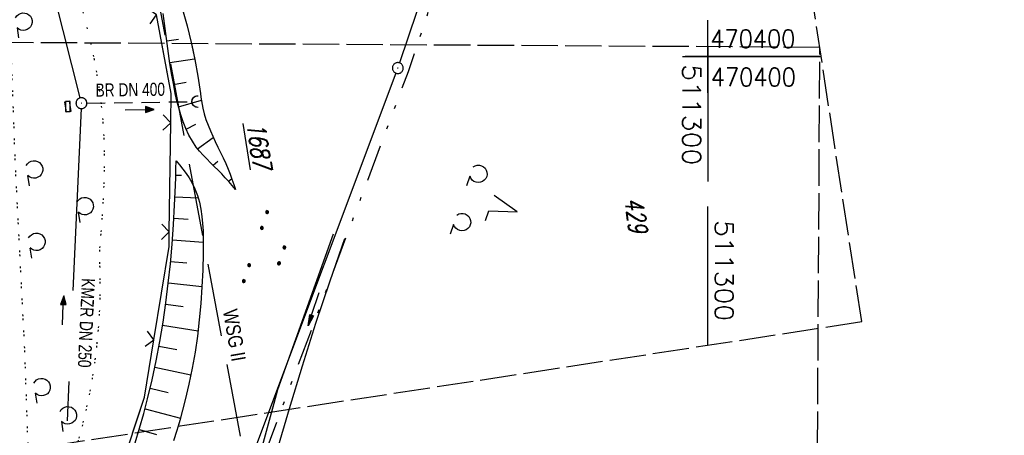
# Model space of a CAD drawing. Extents: x 510526 to 513920, y 467229 to 478797.
# Tile 49 of 256: x 511205 to 511341, y 470348 to 470405. Entities that reach past the tile are written whole.
import ezdxf
from ezdxf.enums import TextEntityAlignment as Align

# ---------------------------------------------------------------- set-up
doc = ezdxf.new("R2010")
doc.units = 0
doc.header["$LTSCALE"] = 10
doc.header["$MEASUREMENT"] = 0
for name, pattern in [('AUSGEZOGEN', [0]), ('LT00', [0]), ('LT05', [0.7, 0.5, -0.2]), ('LT07', [0.22, 0.02, -0.2]), ('LT09', [0.54, 0.2, -0.1, 0.02, -0.1, 0.02, -0.1]), ('LT14', [0.6, 0.5, -0.1]), ('STRICHLINIE2', [0.375, 0.25, -0.125])]:
    doc.linetypes.add(name, pattern=pattern)
doc.layers.get('0').update_dxf_attribs({"linetype": 'LT00'})
doc.layers.add('-BLATT_96-RAND', color=7, linetype='LT14', plot=False)
doc.layers.add('-BLATT_97-RAND', color=7, linetype='LT14', plot=False)
for name, color, linetype in [('-Halt-Pfeil', 4, 'LT00'), ('-Haltung', 182, 'STRICHLINIE2'), ('-Haltungsbeschriftung', 182, 'LT00'), ('DFK_AB_FLNR', 7, 'Continuous'), ('DFK_AB_L', 21, 'LT00'), ('DFK_AB_P', 7, 'LT00'), ('DFK_FLUR_NR', 250, 'LT00'), ('DFK_NUTZUNG', 250, 'LT00'), ('GEHOELZ_SYMB', 252, 'Continuous'), ('GEMARKUNGSGRENZE', 3, 'LT09'), ('PFEIL', 140, 'AUSGEZOGEN'), ('V96_BOESCH', 250, 'LT00'), ('V96_BOSCHUNG', 250, 'LT00'), ('V96_GEHOELZ', 250, 'LT07'), ('V96_GRABEN', 250, 'LT00'), ('V96_KA_PRUF', 182, 'LT00'), ('V96_RASTER', 250, 'LT00'), ('V96_SINKK', 182, 'LT00'), ('V96_UK_DURCH', 182, 'LT00'), ('V96_ZAUN', 40, 'LT00'), ('V97_BOESCH', 250, 'LT00'), ('V97_BOSCHUNG', 250, 'LT00'), ('V97_GEHOELZ', 250, 'LT07'), ('V97_GRABEN', 250, 'LT00'), ('V97_KA_PRUF', 182, 'LT00'), ('V97_RASTER', 250, 'LT00'), ('V97_SINKK', 182, 'LT00'), ('V97_UK_DURCH', 182, 'LT00'), ('V97_ZAUN', 40, 'LT00'), ('WSG-GRENZE', 162, 'LT05'), ('WSG_TEXT', 163, 'Continuous')]:
    doc.layers.add(name, color=color, linetype=linetype)
doc.styles.add('Beschrift', font='ARIAL.TTF')
doc.styles.add('Haltungsbeschriftung', font='ARIAL.TTF', dxfattribs={"width": 0.75})
doc.styles.get("Standard").update_dxf_attribs({"font": 'romans.shx'})

# ---------------------------------------------------------------- blocks, each defined once
blk = doc.blocks.new('SYMB7201')
at = {"color": 0, "linetype": 'ByBlock'}
for p, q in [((0, 0.385), (-0.11, 0.015)), ((-0.255, -0.385), (-0.115, -0.385)), ((0.445, -0.385), (0.585, -0.385))]:
    blk.add_line(p, q, dxfattribs=at)
for points in [[(0.25, 0.015), (0.11, 0.015), (0, 0.385)], [(-0.393816, -0.383308), (-0.416239, -0.362945), (-0.432849, -0.337617), (-0.442589, -0.308936), (-0.444836, -0.27873), (-0.439449, -0.248923), (-0.426769, -0.221415), (-0.407606, -0.197958), (-0.38318, -0.180047), (-0.355047, -0.168823), (-0.325, -0.165), (-0.294953, -0.168823), (-0.26682, -0.180047), (-0.242394, -0.197959), (-0.223231, -0.221415), (-0.210551, -0.248923), (-0.205164, -0.27873), (-0.207411, -0.308936), (-0.21715, -0.337617), (-0.233761, -0.362945), (-0.256184, -0.383308)], [(0.306185, -0.383308), (0.283761, -0.362945), (0.267151, -0.337617), (0.257411, -0.308936), (0.255164, -0.27873), (0.260552, -0.248923), (0.273231, -0.221415), (0.292394, -0.197958), (0.31682, -0.180047), (0.344953, -0.168823), (0.375, -0.165), (0.405047, -0.168823), (0.43318, -0.180047), (0.457606, -0.197959), (0.476769, -0.221415), (0.489449, -0.248923), (0.494836, -0.27873), (0.492589, -0.308936), (0.48285, -0.337617), (0.466239, -0.362945), (0.443816, -0.383308)]]:
    blk.add_lwpolyline(points, dxfattribs=at)
blk = doc.blocks.new('SYMB0003')
at = {"color": 0, "linetype": 'ByBlock'}
for p, q in [((-0.015712, 0), (0.010166, 0.012015)), ((0, -0.021257), (-0.015712, 0)), ((0.010166, 0.012015), (0, -0.021257))]:
    blk.add_line(p, q, dxfattribs=at)
for points in [[(-0.031395, 0.499013), (-0.093691, 0.491144), (-0.154509, 0.475528), (-0.21289, 0.452414), (-0.267913, 0.422164), (-0.318712, 0.385257), (-0.364484, 0.342274), (-0.404509, 0.293893), (-0.438154, 0.240877), (-0.464888, 0.184062), (-0.484292, 0.124345), (-0.496058, 0.062667), (-0.5, 0)], [(-0.5, 0), (-0.496058, -0.062667), (-0.484292, -0.124345), (-0.464888, -0.184062), (-0.438154, -0.240877), (-0.404509, -0.293893), (-0.364485, -0.342274), (-0.318712, -0.385257), (-0.267914, -0.422164), (-0.21289, -0.452414), (-0.154509, -0.475529), (-0.093691, -0.491144), (-0.031395, -0.499014), (0.031395, -0.499014)], [(0.5, 0), (0.496057, 0.062667), (0.484292, 0.124345), (0.464888, 0.184062), (0.438153, 0.240877), (0.404509, 0.293893), (0.364484, 0.342274), (0.318712, 0.385257), (0.267913, 0.422164), (0.21289, 0.452414), (0.154509, 0.475528), (0.093691, 0.491144), (0.031395, 0.499013), (-0.031395, 0.499013)], [(0.031395, -0.499014), (0.093691, -0.491144), (0.154509, -0.475529), (0.21289, -0.452414), (0.267914, -0.422164), (0.318712, -0.385257), (0.364485, -0.342274), (0.404509, -0.293893), (0.438154, -0.240877), (0.464889, -0.184062), (0.484292, -0.124345), (0.496058, -0.062667), (0.5, 0)]]:
    blk.add_lwpolyline(points, dxfattribs=at)
blk = doc.blocks.new('SYMB0652')
at = {"color": 0, "linetype": 'ByBlock'}
blk.add_lwpolyline([(-0.15, -0.075), (0.15, -0.075), (0.15, 0.075), (-0.15, 0.075), (-0.15, -0.075)], dxfattribs=at)
blk = doc.blocks.new('SYMB1107')
at = {"color": 0, "linetype": 'ByBlock'}
for points in [[(-0.2, 0), (-0.196157, 0.039018), (-0.184776, 0.076537), (-0.166294, 0.111114), (-0.141421, 0.141421), (-0.111114, 0.166294), (-0.076537, 0.184776), (-0.039018, 0.196157), (0, 0.2)], [(0, 0.2), (0.039018, 0.196157), (0.076537, 0.184776), (0.111114, 0.166294), (0.141421, 0.141421), (0.166294, 0.111114), (0.184776, 0.076537), (0.196157, 0.039018), (0.2, 0)]]:
    blk.add_lwpolyline(points, dxfattribs=at)
blk = doc.blocks.new('SYMB0024')
at = {"color": 0, "linetype": 'ByBlock'}
for p, q in [((-0.5, 0.5), (0, 0)), ((0, 0), (0.5, 0.5))]:
    blk.add_line(p, q, dxfattribs=at)
blk = doc.blocks.new('GEHOELZ_SYMB')
at = {"layer": 'GEHOELZ_SYMB'}
blk.add_line((0, 0), (1.4, 0), dxfattribs=at)
blk.add_lwpolyline([(-1.39, 0.02), (-1.61, 0.22), (-1.78, 0.47), (-1.88, 0.76), (-1.9, 1.06), (-1.84, 1.36), (-1.72, 1.64), (-1.53, 1.87), (-1.28, 2.05), (-1, 2.16), (-0.7, 2.2), (-0.4, 2.16), (-0.12, 2.05), (0.13, 1.87), (0.32, 1.64), (0.44, 1.36), (0.5, 1.06), (0.48, 0.76), (0.38, 0.47), (0.21, 0.22), (-0.01, 0.02)], dxfattribs=at)
blk = doc.blocks.new('Pfreil3')
at = {"layer": 'PFEIL'}
blk.add_hatch(color=256, dxfattribs=at).paths.add_polyline_path([(-1.55, 0.27), (-1.55, -0.27), (0, 0)])
for p, q in [((-1.55, 0), (-4.83, 0)), ((-1.55, -0.27), (-1.55, 0.27)), ((-1.55, 0.27), (0, 0)), ((0, 0), (-1.55, -0.27))]:
    blk.add_line(p, q, dxfattribs=at)
blk = doc.blocks.new('SYMB7111')
at = {"color": 0, "linetype": 'ByBlock'}
for p, q in [((-0.13, 0.202919), (-0.13, 0.177081)), ((-0.125, 0.172895), (-0.125, 0.207105)), ((-0.12, 0.209164), (-0.12, 0.170836)), ((-0.115, 0.170204), (-0.115, 0.209796)), ((-0.11, 0.209164), (-0.11, 0.170836)), ((-0.105, 0.172895), (-0.105, 0.207105)), ((-0.1, 0.202919), (-0.1, 0.177081)), ((-0.095, 0.189874), (-0.095, 0.190146)), ((0.1, 0.202919), (0.1, 0.177081)), ((0.105, 0.172895), (0.105, 0.207105)), ((0.11, 0.209164), (0.11, 0.170836)), ((0.115, 0.170204), (0.115, 0.209796)), ((0.12, 0.209164), (0.12, 0.170836)), ((0.125, 0.172895), (0.125, 0.207105)), ((0.13, 0.202919), (0.13, 0.177081)), ((0.135, 0.189874), (0.135, 0.190146)), ((-0.515, -0.177081), (-0.515, -0.202919)), ((-0.51, -0.207105), (-0.51, -0.172895)), ((-0.505, -0.170836), (-0.505, -0.209164)), ((-0.5, -0.209796), (-0.5, -0.170204)), ((-0.495, -0.170836), (-0.495, -0.209164)), ((-0.49, -0.207105), (-0.49, -0.172895)), ((-0.485, -0.177081), (-0.485, -0.202919)), ((-0.48, -0.190126), (-0.48, -0.189854)), ((-0.285, -0.177081), (-0.285, -0.202919)), ((-0.28, -0.207105), (-0.28, -0.172895)), ((-0.275, -0.170836), (-0.275, -0.209164)), ((-0.27, -0.209796), (-0.27, -0.170204)), ((-0.265, -0.170836), (-0.265, -0.209164)), ((-0.26, -0.207105), (-0.26, -0.172895)), ((-0.255, -0.177081), (-0.255, -0.202919)), ((-0.25, -0.190126), (-0.25, -0.189854)), ((0.255, -0.177081), (0.255, -0.202919)), ((0.26, -0.207105), (0.26, -0.172895)), ((0.265, -0.170836), (0.265, -0.209164)), ((0.27, -0.209796), (0.27, -0.170204)), ((0.275, -0.170836), (0.275, -0.209164)), ((0.28, -0.207105), (0.28, -0.172895)), ((0.285, -0.177081), (0.285, -0.202919)), ((0.29, -0.190126), (0.29, -0.189854)), ((0.485, -0.177081), (0.485, -0.202919)), ((0.49, -0.207105), (0.49, -0.172895)), ((0.495, -0.170836), (0.495, -0.209164)), ((0.5, -0.209796), (0.5, -0.170204)), ((0.505, -0.170836), (0.505, -0.209164)), ((0.51, -0.207105), (0.51, -0.172895)), ((0.515, -0.177081), (0.515, -0.202919)), ((0.52, -0.190126), (0.52, -0.189854))]:
    blk.add_line(p, q, dxfattribs=at)
for points in [[(-0.095, 0.19), (-0.096981, 0.198678), (-0.10253, 0.205637), (-0.11055, 0.209499), (-0.11945, 0.209499), (-0.12747, 0.205637), (-0.133019, 0.198678), (-0.135, 0.19), (-0.133019, 0.181322), (-0.12747, 0.174363), (-0.11945, 0.170501), (-0.11055, 0.170501), (-0.10253, 0.174363), (-0.096981, 0.181322), (-0.095, 0.19)], [(0.135, 0.19), (0.133019, 0.198678), (0.12747, 0.205637), (0.11945, 0.209499), (0.11055, 0.209499), (0.10253, 0.205637), (0.096981, 0.198678), (0.095, 0.19), (0.096981, 0.181322), (0.10253, 0.174363), (0.11055, 0.170501), (0.11945, 0.170501), (0.12747, 0.174363), (0.133019, 0.181322), (0.135, 0.19)], [(-0.48, -0.19), (-0.481981, -0.181322), (-0.48753, -0.174363), (-0.49555, -0.170501), (-0.50445, -0.170501), (-0.51247, -0.174363), (-0.518019, -0.181322), (-0.52, -0.19), (-0.518019, -0.198678), (-0.51247, -0.205637), (-0.50445, -0.209499), (-0.49555, -0.209499), (-0.48753, -0.205637), (-0.481981, -0.198678), (-0.48, -0.19)], [(-0.25, -0.19), (-0.251981, -0.181322), (-0.25753, -0.174363), (-0.26555, -0.170501), (-0.27445, -0.170501), (-0.28247, -0.174363), (-0.288019, -0.181322), (-0.29, -0.19), (-0.288019, -0.198678), (-0.28247, -0.205637), (-0.27445, -0.209499), (-0.26555, -0.209499), (-0.25753, -0.205637), (-0.251981, -0.198678), (-0.25, -0.19)], [(0.29, -0.19), (0.288019, -0.181322), (0.28247, -0.174363), (0.27445, -0.170501), (0.26555, -0.170501), (0.25753, -0.174363), (0.251981, -0.181322), (0.25, -0.19), (0.251981, -0.198678), (0.25753, -0.205637), (0.26555, -0.209499), (0.27445, -0.209499), (0.28247, -0.205637), (0.288019, -0.198678), (0.29, -0.19)], [(0.52, -0.19), (0.518019, -0.181322), (0.51247, -0.174363), (0.50445, -0.170501), (0.49555, -0.170501), (0.48753, -0.174363), (0.481981, -0.181322), (0.48, -0.19), (0.481981, -0.198678), (0.48753, -0.205637), (0.49555, -0.209499), (0.50445, -0.209499), (0.51247, -0.205637), (0.518019, -0.198678), (0.52, -0.19)]]:
    blk.add_lwpolyline(points, dxfattribs=at)
blk = doc.blocks.new('SYMB0070')
at = {"color": 0, "linetype": 'ByBlock'}
for p, q in [((-0.5, 0), (0.2, 0)), ((0.5, 0), (0.2, 0.1)), ((0.2, 0.1), (0.2, 0)), ((0.468, 0), (0.21, 0.086)), ((0.21, 0.086), (0.21, -0.086)), ((0.21, -0.086), (0.468, 0)), ((0.22, -0.072), (0.437, 0)), ((0.23, -0.058), (0.405, 0)), ((0.24, -0.045), (0.374, 0)), ((0.342, 0), (0.25, 0.031)), ((0.25, 0.031), (0.25, -0.031)), ((0.25, -0.031), (0.342, 0)), ((0.26, -0.017), (0.31, 0)), ((0.27, -0.003), (0.279, 0))]:
    blk.add_line(p, q, dxfattribs=at)
for points in [[(0.2, 0), (0.2, -0.1), (0.5, 0)], [(0.437, 0), (0.22, 0.072), (0.22, -0.072)], [(0.405, 0), (0.23, 0.058), (0.23, -0.058)], [(0.374, 0), (0.24, 0.045), (0.24, -0.045)], [(0.31, 0), (0.26, 0.017), (0.26, -0.017)], [(0.279, 0), (0.27, 0.003), (0.27, -0.003)]]:
    blk.add_lwpolyline(points, dxfattribs=at)

msp = doc.modelspace()

# ---------------------------------------------------------------- linework, layer by layer
at = {"layer": '-BLATT_96-RAND', "elevation": 359.87}
msp.add_lwpolyline([(510925.48, 471051.66), (511037.44, 470320.17), (511321.13, 470363.6), (511209.17, 471095.08), (510925.48, 471051.66)], dxfattribs=at)
at = {"layer": '-BLATT_97-RAND'}
msp.add_lwpolyline([(511028.4, 470402.97), (511022.89, 469477.99), (511309.88, 469476.28), (511315.39, 470401.26), (511028.4, 470402.97)], dxfattribs=at)
at = {"layer": '-Haltung', "ltscale": 10}
for p, q in [((511213.8, 470394.33, 359.87), (511205.59, 470426.8)), ((511213.95, 470392.85, 359.87), (511212, 470349.96))]:
    msp.add_line(p, q, dxfattribs=at)
at = {"layer": '-Haltung'}
for p, q in [((511214.73, 470393.61, 359.87), (511229.21, 470393.81, 359.87)), ((511214.73, 470393.61), (511229.21, 470393.81))]:
    msp.add_line(p, q, dxfattribs=at)
at = {"layer": 'DFK_AB_L'}
for p, q in [((511260.03, 470406.17), (511257.67, 470399.13)), ((511257.17, 470397.72), (511236.96, 470343.87))]:
    msp.add_line(p, q, dxfattribs=at)
at = {"layer": 'GEMARKUNGSGRENZE', "ltscale": 2.5, "flags": 128}
msp.add_lwpolyline([(511338.82, 472915.91), (511340.72, 472885.88), (511337.39, 472885.57), (511309.65, 472881.53), (511259.85, 472877.77), (511252.99, 472872.45), (511243.28, 472879.23), (511234.25, 472878.22), (511233.26, 472867.44), (511216.03, 472862.71), (511207.8, 472857.96), (511191.39, 472853.61), (511190.75, 472855.64), (511140.81, 472836.03), (511125.01, 472817.8), (511083.65, 472766.59), (511031.93, 472691.27), (510996.41, 472627.33), (510946.88, 472521.12), (510931.14, 472471.16), (510904.27, 472356.96), (510903.97, 472355.51), (510901.21, 472342.3), (510941.59, 472335.04), (510971, 472327.67), (510993.45, 472322.39), (511002.82, 472295.22), (510981.46, 472288.09), (510979.08, 472252.27), (510975.29, 472194.98), (510973.33, 472186.4), (510968.72, 472165.9), (510952.99, 472136.27), (510921.26, 472097.63), (510905.04, 472075.84), (510893.26, 472050.56), (510892, 472047.86), (510887.62, 472022.35), (510889.46, 471975.29), (510899.31, 471911.87), (510912.91, 471849.01), (510930.53, 471767.72), (510947.5, 471695.56), (510972.15, 471610.02), (510987.56, 471561.13), (510988.88, 471556.96), (510998.36, 471526.88), (511023.64, 471445.76), (511025.92, 471438.31), (511028.87, 471429.14), (511055.24, 471334.96), (511075.56, 471262.69), (511076.64, 471258.87), (511081.08, 471243.06), (511102.94, 471153.98), (511126.45, 471060.17), (511143.98, 470974.85), (511146.57, 470959.09), (511159.17, 470882.63), (511171.61, 470798.75), (511182.45, 470711.37), (511193.01, 470699.76), (511193.73, 470690.19), (511187.83, 470675.55), (511194.98, 470614.95), (511207.15, 470475.09), (511207.63, 470473.85), (511218.63, 470446.19), (511282.7, 470462.39), (511261.68, 470406.38), (511258.84, 470397.92), (511238.14, 470342.75), (511229.34, 470301.99), (511223.45, 470293.89), (511221.46, 470291.06), (511213.87, 470286.72), (511168.7, 470265.71), (511166.27, 470263.99)], dxfattribs=at)
at = {"layer": 'V96_BOESCH', "elevation": 359.87}
for points in [[(511227.88, 470406.48), (511228.5, 470404.21), (511229.05, 470401.92), (511229.54, 470399.61), (511229.97, 470397.29), (511230.32, 470394.95), (511230.39, 470394.44), (511230.47, 470393.92), (511230.55, 470393.41), (511230.64, 470392.9), (511230.84, 470392.12), (511231.08, 470391.34), (511231.36, 470390.57), (511231.68, 470389.82), (511232.01, 470389.07), (511232.36, 470388.32), (511232.73, 470387.57), (511233.09, 470386.82), (511233.45, 470386.08), (511233.79, 470385.32), (511234.12, 470384.56), (511234.39, 470383.87), (511234.65, 470383.16), (511234.89, 470382.45), (511235.13, 470381.74)], [(511235.13, 470381.74), (511234.67, 470382.29), (511234.21, 470382.83), (511233.73, 470383.36), (511233.25, 470383.89), (511232.74, 470384.41), (511232.22, 470384.92), (511231.69, 470385.43), (511231.18, 470385.94), (511230.68, 470386.46), (511230.2, 470387), (511229.75, 470387.56), (511229.21, 470388.37), (511228.73, 470389.22), (511228.31, 470390.11), (511227.94, 470391.03), (511227.62, 470391.98), (511227.34, 470392.95), (511227.1, 470393.93), (511226.87, 470394.91), (511226.6, 470396.29), (511226.35, 470397.68), (511226.13, 470399.06), (511225.93, 470400.43), (511225.74, 470401.81), (511225.56, 470403.18), (511225.37, 470404.54), (511225.18, 470405.9)], [(511221.8, 470348.39), (511221.97, 470348.97), (511222.54, 470350.98), (511223.07, 470353.01), (511223.69, 470355.62), (511224.25, 470358.24), (511224.75, 470360.88), (511225.19, 470363.54), (511225.58, 470366.2), (511225.91, 470368.87), (511226.19, 470371.55), (511226.43, 470374.24), (511226.62, 470376.93), (511226.77, 470379.61), (511226.88, 470382.3), (511226.92, 470383.44), (511226.95, 470384.57), (511226.98, 470385.7)], [(511226.98, 470385.7), (511227.45, 470385.12), (511227.92, 470384.54), (511228.36, 470383.95), (511228.77, 470383.34), (511229.14, 470382.71), (511229.56, 470381.85), (511229.9, 470380.94), (511230.17, 470380.01), (511230.37, 470379.05), (511230.52, 470378.06), (511230.62, 470377.06), (511230.68, 470376.05), (511230.7, 470375.03), (511230.71, 470374.01), (511230.69, 470372.98), (511230.63, 470370.66), (511230.52, 470368.37), (511230.36, 470366.1), (511230.16, 470363.85), (511229.9, 470361.62), (511229.58, 470359.4), (511229.2, 470357.2), (511228.75, 470355.02), (511228.24, 470352.84), (511227.87, 470351.43), (511227.47, 470350.03), (511227.24, 470349.22)]]:
    msp.add_lwpolyline(points, dxfattribs=at)
at = {"layer": 'V96_BOSCHUNG'}
for p, q in [((511225.69, 470402.17, 359.87), (511227.29, 470402.4, 359.87)), ((511226.12, 470399.17, 359.87), (511229.52, 470399.71, 359.87)), ((511226.63, 470396.15, 359.87), (511228.34, 470396.49, 359.87)), ((511227.31, 470393.08, 359.87), (511230.45, 470394.01, 359.87)), ((511228.34, 470390.05, 359.87), (511229.71, 470390.7, 359.87)), ((511229.94, 470387.32, 359.87), (511232.09, 470388.89, 359.87)), ((511232.06, 470385.07, 359.87), (511232.72, 470385.65, 359.87)), ((511226.93, 470383.73, 359.87), (511227.73, 470383.71, 359.87)), ((511234.16, 470382.88, 359.87), (511234.61, 470383.27, 359.87)), ((511226.83, 470380.76, 359.87), (511230, 470380.62, 359.87)), ((511226.68, 470377.79, 359.87), (511228.63, 470377.68, 359.87)), ((511226.48, 470374.83, 359.87), (511230.71, 470374.51, 359.87)), ((511226.23, 470371.88, 359.87), (511228.44, 470371.68, 359.87)), ((511225.92, 470368.95, 359.87), (511230.52, 470368.42, 359.87)), ((511225.55, 470366.02, 359.87), (511227.93, 470365.7, 359.87)), ((511225.13, 470363.11, 359.87), (511229.99, 470362.33, 359.87)), ((511224.63, 470360.22, 359.87), (511227.1, 470359.76, 359.87)), ((511224.07, 470357.34, 359.87), (511229.02, 470356.29, 359.87)), ((511223.43, 470354.47, 359.87), (511225.89, 470353.88, 359.87)), ((511222.71, 470351.62, 359.87), (511227.56, 470350.34, 359.87)), ((511221.92, 470348.79, 359.87), (511222.77, 470348.54, 359.87))]:
    msp.add_line(p, q, dxfattribs=at)
at = {"layer": 'V96_GEHOELZ', "elevation": 359.87, "flags": 128}
msp.add_lwpolyline([(511213.53, 470347.13), (511213.83, 470348.17), (511214.45, 470350.6), (511214.98, 470353.05), (511215.45, 470355.51), (511215.83, 470357.98), (511216.13, 470360.46), (511216.36, 470362.96), (511216.5, 470365.46), (511216.57, 470367.96), (511216.55, 470370.46), (511216.46, 470372.96), (511216.6, 470374.72), (511216.74, 470376.48), (511216.86, 470378.23), (511216.97, 470379.98), (511217.06, 470381.74), (511217.13, 470383.49), (511217.16, 470385.24), (511217.15, 470386.99), (511217.11, 470388.73), (511217.01, 470390.47), (511216.86, 470392.3), (511216.65, 470394.13), (511216.39, 470395.95), (511216.09, 470397.77), (511215.75, 470399.59), (511215.36, 470401.4), (511214.95, 470403.2), (511214.5, 470405), (511214.03, 470406.8), (511213.54, 470408.58), (511213.03, 470410.37), (511212.33, 470412.73), (511211.61, 470415.09), (511210.87, 470417.43), (511210.12, 470419.77), (511209.35, 470422.1), (511208.58, 470424.43), (511207.79, 470426.75), (511207, 470429.08), (511206.21, 470431.4), (511205.92, 470431.65), (511205.62, 470431.88), (511205.28, 470432.09), (511204.9, 470432.27), (511204.45, 470432.39), (511204.05, 470432.45), (511203.64, 470432.46), (511203.25, 470432.43), (511202.89, 470432.34), (511202.6, 470432.19), (511202.42, 470431.99), (511202.37, 470431.71), (511204.01, 470408.29), (511204.88, 470384.77), (511206.14, 470359.94), (511206.63, 470346.07)], dxfattribs=at)
at = {"layer": 'V96_GRABEN', "elevation": 359.87}
for points in [[(511248.55, 470375.61), (511240.9, 470354.23), (511240.07, 470351.19)], [(511242.49, 470351.56), (511242.53, 470351.67), (511244.32, 470357.54), (511246.19, 470363.38), (511248.12, 470369.21), (511250.13, 470375.01)]]:
    msp.add_lwpolyline(points, dxfattribs=at)
at = {"layer": 'V96_RASTER'}
for p, q in [((511300, 470395, 359.87), (511300, 470405, 359.87)), ((511300, 470395, 359.87), (511300, 470405, 359.87)), ((511296.53, 470400, 359.87), (511315.56, 470400, 359.87)), ((511300, 470360.36, 359.87), (511300, 470379.4, 359.87))]:
    msp.add_line(p, q, dxfattribs=at)
at = {"layer": 'V96_ZAUN'}
msp.add_line((511226.04, 470375.93, 359.87), (511226.24, 470390.92, 359.87), dxfattribs=at)
at = {"layer": 'V96_ZAUN', "elevation": 359.87}
for points in [[(511226.24, 470390.92), (511226.29, 470394.94), (511224.27, 470405.74)], [(511223.93, 470361.09), (511226.01, 470373.91), (511226.04, 470375.93)], [(511221.01, 470348.27), (511222.66, 470353.25), (511223.93, 470361.09)]]:
    msp.add_lwpolyline(points, dxfattribs=at)
at = {"layer": 'V97_BOESCH'}
for points in [[(511235.13, 470381.74), (511234.67, 470382.29), (511234.21, 470382.83), (511233.73, 470383.36), (511233.25, 470383.89), (511232.74, 470384.41), (511232.22, 470384.92), (511231.69, 470385.43), (511231.18, 470385.94), (511230.68, 470386.46), (511230.2, 470387), (511229.75, 470387.56), (511229.21, 470388.37), (511228.73, 470389.22), (511228.31, 470390.11), (511227.94, 470391.03), (511227.62, 470391.98), (511227.34, 470392.95), (511227.1, 470393.93), (511226.87, 470394.91), (511226.6, 470396.29), (511226.35, 470397.68), (511226.13, 470399.06), (511225.93, 470400.43), (511225.74, 470401.8)], [(511229.08, 470401.78), (511229.54, 470399.61), (511229.97, 470397.29), (511230.32, 470394.95), (511230.39, 470394.44), (511230.47, 470393.92), (511230.55, 470393.41), (511230.64, 470392.9), (511230.84, 470392.12), (511231.08, 470391.34), (511231.36, 470390.57), (511231.68, 470389.82), (511232.01, 470389.07), (511232.36, 470388.32), (511232.73, 470387.57), (511233.09, 470386.82), (511233.45, 470386.08), (511233.79, 470385.32), (511234.12, 470384.56), (511234.39, 470383.87), (511234.65, 470383.16), (511234.89, 470382.45), (511235.13, 470381.74)], [(511221.37, 470346.96), (511221.97, 470348.97), (511222.54, 470350.98), (511223.07, 470353.01), (511223.69, 470355.62), (511224.25, 470358.24), (511224.75, 470360.88), (511225.19, 470363.54), (511225.58, 470366.2), (511225.91, 470368.87), (511226.19, 470371.55), (511226.43, 470374.24), (511226.62, 470376.93), (511226.77, 470379.61), (511226.88, 470382.3), (511226.92, 470383.44), (511226.95, 470384.57), (511226.98, 470385.7)], [(511226.98, 470385.7), (511227.45, 470385.12), (511227.92, 470384.54), (511228.36, 470383.95), (511228.77, 470383.34), (511229.14, 470382.71), (511229.56, 470381.85), (511229.9, 470380.94), (511230.17, 470380.01), (511230.37, 470379.05), (511230.52, 470378.06), (511230.62, 470377.06), (511230.68, 470376.05), (511230.7, 470375.03), (511230.71, 470374.01), (511230.69, 470372.98), (511230.63, 470370.66), (511230.52, 470368.37), (511230.36, 470366.1), (511230.16, 470363.85), (511229.9, 470361.62), (511229.58, 470359.4), (511229.2, 470357.2), (511228.75, 470355.02), (511228.24, 470352.84), (511227.87, 470351.43), (511227.47, 470350.03), (511227.06, 470348.63), (511226.63, 470347.22)]]:
    msp.add_lwpolyline(points, dxfattribs=at)
at = {"layer": 'V97_BOSCHUNG'}
for p, q in [((511226.12, 470399.17), (511229.52, 470399.71)), ((511226.63, 470396.15), (511228.34, 470396.49)), ((511227.31, 470393.08), (511230.45, 470394.01)), ((511228.34, 470390.05), (511229.71, 470390.7)), ((511229.94, 470387.32), (511232.09, 470388.89)), ((511232.06, 470385.07), (511232.72, 470385.65)), ((511226.93, 470383.73), (511227.73, 470383.71)), ((511234.16, 470382.88), (511234.61, 470383.27)), ((511226.83, 470380.76), (511230, 470380.62)), ((511226.68, 470377.79), (511228.63, 470377.68)), ((511226.48, 470374.83), (511230.71, 470374.51)), ((511226.23, 470371.88), (511228.44, 470371.68)), ((511225.92, 470368.95), (511230.52, 470368.42)), ((511225.55, 470366.02), (511227.93, 470365.7)), ((511225.13, 470363.11), (511229.99, 470362.33)), ((511224.63, 470360.22), (511227.1, 470359.76)), ((511224.07, 470357.34), (511229.02, 470356.29)), ((511223.43, 470354.47), (511225.89, 470353.88)), ((511222.71, 470351.62), (511227.56, 470350.34)), ((511221.92, 470348.79), (511224.3, 470348.1))]:
    msp.add_line(p, q, dxfattribs=at)
at = {"layer": 'V97_GEHOELZ', "flags": 128}
msp.add_lwpolyline([(511204.25, 470401.93), (511204.88, 470384.77), (511206.14, 470359.94), (511206.71, 470343.87), (511206.74, 470343.49), (511206.81, 470343.11), (511206.93, 470342.73), (511207.09, 470342.36), (511207.28, 470342.04), (511207.52, 470341.76), (511207.8, 470341.56), (511208.15, 470341.42), (511208.53, 470341.36), (511208.93, 470341.38), (511209.34, 470341.46), (511209.75, 470341.58), (511210.15, 470341.74), (511210.66, 470342.01), (511211.13, 470342.32), (511211.56, 470342.66), (511211.97, 470343.02), (511212.37, 470343.39), (511213.14, 470345.77), (511213.83, 470348.17), (511214.45, 470350.6), (511214.98, 470353.05), (511215.45, 470355.51), (511215.83, 470357.98), (511216.13, 470360.46), (511216.36, 470362.96), (511216.5, 470365.46), (511216.57, 470367.96), (511216.55, 470370.46), (511216.46, 470372.96), (511216.6, 470374.72), (511216.74, 470376.48), (511216.86, 470378.23), (511216.97, 470379.98), (511217.06, 470381.74), (511217.13, 470383.49), (511217.16, 470385.24), (511217.15, 470386.99), (511217.11, 470388.73), (511217.01, 470390.47), (511216.86, 470392.3), (511216.65, 470394.13), (511216.39, 470395.95), (511216.09, 470397.77), (511215.75, 470399.59), (511215.36, 470401.4), (511215.26, 470401.86)], dxfattribs=at)
at = {"layer": 'V97_GRABEN'}
for points in [[(511248.55, 470375.61), (511240.9, 470354.23), (511235.4, 470334.06)], [(511237.56, 470333.95), (511239.15, 470339.88), (511240.8, 470345.78), (511242.53, 470351.67), (511244.32, 470357.54), (511246.19, 470363.38), (511248.12, 470369.21), (511250.13, 470375.01)]]:
    msp.add_lwpolyline(points, dxfattribs=at)
at = {"layer": 'V97_RASTER'}
for p, q in [((511300, 470401.36), (511300, 470382.84)), ((511315.38, 470400), (511296.88, 470400))]:
    msp.add_line(p, q, dxfattribs=at)
at = {"layer": 'V97_ZAUN'}
msp.add_line((511226.04, 470375.93), (511226.24, 470390.92), dxfattribs=at)
for points in [[(511226.24, 470390.92), (511226.29, 470394.94), (511225, 470401.8)], [(511223.93, 470361.09), (511226.01, 470373.91), (511226.04, 470375.93)], [(511220.44, 470346.55), (511222.66, 470353.25), (511223.93, 470361.09)]]:
    msp.add_lwpolyline(points, dxfattribs=at)
at = {"layer": 'WSG-GRENZE', "ltscale": 2, "flags": 128}
msp.add_lwpolyline([(511214.53, 470201.77), (511211.36, 470278.26), (511213.18, 470288.05), (511220.43, 470292.2), (511222.23, 470294.76), (511227.94, 470302.62), (511236.7, 470343.17), (511217.72, 470444.41), (511206.24, 470473.3), (511205.67, 470474.74), (511193.49, 470614.8), (511186.3, 470675.75), (511192.21, 470690.43), (511191.66, 470698.9), (511188.5, 470715.24), (511184.01, 470719.13), (511175.23, 470789.64), (511171.61, 470786.5), (511170.12, 470798.55), (511157.69, 470882.4), (511145.09, 470958.85)], dxfattribs=at)

# ---------------------------------------------------------------- block references
at = {"layer": '-Halt-Pfeil', "yscale": 4, "zscale": 4}
for p, xscale, rotation in [((511221.98, 470392.71, 359.87), 3.999999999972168, 0.7980259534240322), ((511221.98, 470392.71), 3.999999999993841, 0.7990033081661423), ((511211.45, 470365.15, 359.87), 4.000000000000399, 87.39920000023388)]:
    msp.add_blockref('SYMB0070', p, dxfattribs=dict(at, xscale=xscale, rotation=rotation))
at = {"layer": 'DFK_AB_P', "xscale": 1.499999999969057, "yscale": 1.5, "zscale": 1.5, "rotation": 251.2881100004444}
msp.add_blockref('SYMB0003', (511257.43, 470398.42), dxfattribs=at)
at = {"layer": 'DFK_NUTZUNG', "xscale": 10, "yscale": 10, "zscale": 10, "rotation": 251.28826}
for name, p in [('SYMB7201', (511270.15, 470379.91)), ('SYMB7111', (511239.68, 470373.3))]:
    msp.add_blockref(name, p, dxfattribs=at)
at = {"layer": 'GEHOELZ_SYMB'}
for p, rotation in [((511205.13, 470403.95), 278.7020999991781), ((511206.59, 470383.65), 278.7020999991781), ((511213.54, 470378.62), 278.7020999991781), ((511206.91, 470373.71), 278.7020999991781), ((511207.63, 470353.77), 278.702099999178), ((511211.23, 470349.89), 278.702099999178)]:
    msp.add_blockref('GEHOELZ_SYMB', p, dxfattribs=dict(at, rotation=rotation))
at = {"layer": 'PFEIL', "rotation": 251.8337627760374}
msp.add_blockref('Pfreil3', (511245.1, 470363.03), dxfattribs=at)
at = {"layer": 'V96_KA_PRUF', "xscale": 1.50000000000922, "yscale": 1.50000000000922, "zscale": 1.5, "rotation": 278.7021059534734}
msp.add_blockref('SYMB0003', (511213.98, 470393.6, 359.87), dxfattribs=at)
at = {"layer": 'V96_SINKK', "xscale": 4.500000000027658, "yscale": 4.500000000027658, "zscale": 4.5, "rotation": 278.7021059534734}
msp.add_blockref('SYMB0652', (511212.11, 470393.14, 359.87), dxfattribs=at)
at = {"layer": 'V96_UK_DURCH', "xscale": 4.000000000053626, "yscale": 4.000000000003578, "zscale": 4, "rotation": 92.83834605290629}
msp.add_blockref('SYMB1107', (511229.96, 470393.82, 359.87), dxfattribs=at)
at = {"layer": 'V96_ZAUN', "yscale": 2.100000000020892, "zscale": 2.100000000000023}
for p, xscale, rotation in [((511224.27, 470405.74, 359.87), 2.100000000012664, 100.6118359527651), ((511226.24, 470390.92, 359.87), 2.099999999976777, 89.23460595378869), ((511226.04, 470375.93, 359.87), 2.099999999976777, 89.23460595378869), ((511223.93, 470361.09, 359.87), 2.100000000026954, 80.79023595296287)]:
    msp.add_blockref('SYMB0024', p, dxfattribs=dict(at, xscale=xscale, rotation=rotation))
at = {"layer": 'V97_KA_PRUF', "xscale": 1.500000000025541, "yscale": 1.500000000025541, "zscale": 1.5, "rotation": 269.6589033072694}
msp.add_blockref('SYMB0003', (511213.98, 470393.6), dxfattribs=at)
at = {"layer": 'V97_SINKK', "xscale": 4.50000000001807, "yscale": 4.50000000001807, "zscale": 4.5, "rotation": 269.6589033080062}
msp.add_blockref('SYMB0652', (511212.11, 470393.14), dxfattribs=at)
at = {"layer": 'V97_UK_DURCH', "xscale": 4.00000000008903, "yscale": 3.999999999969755, "zscale": 4, "rotation": 86.37701112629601}
msp.add_blockref('SYMB1107', (511229.96, 470393.82), dxfattribs=at)
at = {"layer": 'V97_ZAUN', "yscale": 2.099999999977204, "zscale": 2.1}
for p, xscale, rotation in [((511226.24, 470390.92), 2.099999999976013, 89.23226330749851), ((511226.04, 470375.93), 2.099999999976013, 89.23226330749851), ((511223.93, 470361.09), 2.099999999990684, 80.78991330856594)]:
    msp.add_blockref('SYMB0024', p, dxfattribs=dict(at, xscale=xscale, rotation=rotation))

# ---------------------------------------------------------------- texts
at = {"layer": '-Haltungsbeschriftung', "style": 'Haltungsbeschriftung', "width": 0.75}
for s, rotation, p in [('BR DN 400', 0.798, (511215.93, 470394.49, 359.87)), ('KMZR DN 250', 267.3992, (511214.04, 470369.59, 359.87))]:
    msp.add_text(s, height=1.8, rotation=rotation, dxfattribs=at).set_placement(p)
at = {"layer": 'DFK_AB_FLNR', "oblique": 13.754, "width": 0.75}
msp.add_text('%%U1687', height=2.5, rotation=278.7021, dxfattribs=at).set_placement((511236.67, 470390.77))
at = {"layer": 'DFK_FLUR_NR', "oblique": 13.754, "width": 0.75}
msp.add_text('429', height=2.5, rotation=278.7021, dxfattribs=at).set_placement((511288.54, 470380.43))
at = {"layer": 'V96_RASTER'}
for s, rotation, width, p in [(' 470400', 359.9993, 0.908, (511298.79, 470401.18, 359.87)), (' 511300', 269.9993, 1.08, (511301, 470379.4, 359.87))]:
    msp.add_text(s, height=2.5, rotation=rotation, dxfattribs=dict(at, width=width)).set_placement(p)
at = {"layer": 'V97_RASTER'}
for s, rotation, width, p in [(' 511300', 270.0016, 1.08, (511296.53, 470400.8)), (' 470400', 0.0016, 0.908, (511298.86, 470395.93))]:
    msp.add_text(s, height=2.5, rotation=rotation, dxfattribs=dict(at, width=width)).set_placement(p)
at = {"layer": 'WSG_TEXT', "style": 'Beschrift', "width": 0.8}
msp.add_text('WSG II', height=2, rotation=279.803, dxfattribs=at).set_placement((511234.01, 470361.56), align=Align.CENTER)

doc.saveas('drawing.dxf')
